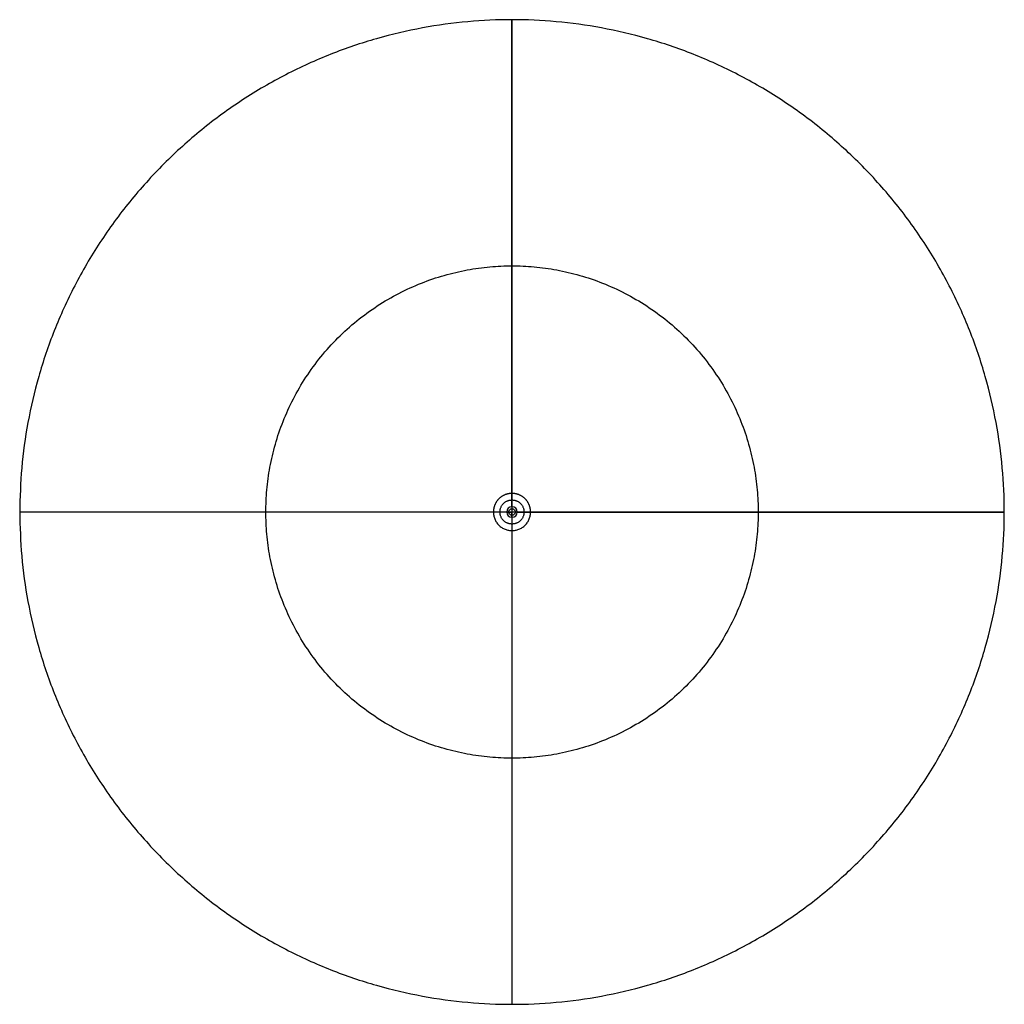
# Model space of a CAD drawing. Header units: millimetres. Extents: x 780 to 960, y -122 to 58.
import ezdxf

# ---------------------------------------------------------------- set-up
doc = ezdxf.new("R2010")
doc.units = ezdxf.units.MM
doc.layers.add('Layer 01', color=7, linetype='Continuous', true_color=0x000000)

msp = doc.modelspace()

# ---------------------------------------------------------------- linework, layer by layer
at = {"layer": 'Layer 01'}
for p, q in [((870.17, -28.11, 2911.3), (870.17, -29.31, 2911.3)), ((866.77, -31.51, 2911.3), (780.17, -31.51, 3200)), ((866.77, -31.51, 586.25), (780.17, -31.51, 874.95)), ((866.77, -31.51, 297.55), (780.17, -31.51, 586.25)), ((869.21, -31.51, 0.71), (780.17, -31.51, 297.55)), ((867.97, -31.51, 2911.3), (866.77, -31.51, 2911.3)), ((873.57, -31.51, 2911.3), (872.37, -31.51, 2911.3)), ((870.17, -33.71, 2911.3), (870.17, -34.91, 2911.3))]:
    msp.add_line(p, q, dxfattribs=at)
at = {"layer": 'Layer 01', "extrusion": (0, 0, -1)}
msp.add_circle((-870.17, -31.51, -0.71), 0.958, dxfattribs=at)
at = {"layer": 'Layer 01'}
msp.add_circle((870.17, -31.51, 0.2), 0.597, dxfattribs=at)
for points, weights, knots in [([(780.17, -31.51, 3200), (780.17, 58.49, 3200), (870.17, 58.49, 3200), (960.17, 58.49, 3200), (960.17, -31.51, 3200), (960.17, -121.51, 3200), (870.17, -121.51, 3200), (780.17, -121.51, 3200), (780.17, -31.51, 3200)], [1, 0.707106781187, 1, 0.707106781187, 1, 0.707106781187, 1, 0.707106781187, 1], [-565.486678, -565.486678, -565.486678, -424.115008, -424.115008, -282.743339, -282.743339, -141.371669, -141.371669, 0, 0, 0]), ([(780.17, -31.51, 874.95), (780.17, 58.49, 874.95), (870.17, 58.49, 874.95), (960.17, 58.49, 874.95), (960.17, -31.51, 874.95), (960.17, -121.51, 874.95), (870.17, -121.51, 874.95), (780.17, -121.51, 874.95), (780.17, -31.51, 874.95)], [1, 0.707106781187, 1, 0.707106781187, 1, 0.707106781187, 1, 0.707106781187, 1], [-565.486678, -565.486678, -565.486678, -424.115008, -424.115008, -282.743339, -282.743339, -141.371669, -141.371669, 0, 0, 0]), ([(780.17, -31.51, 586.25), (780.17, 58.49, 586.25), (870.17, 58.49, 586.25), (960.17, 58.49, 586.25), (960.17, -31.51, 586.25), (960.17, -121.51, 586.25), (870.17, -121.51, 586.25), (780.17, -121.51, 586.25), (780.17, -31.51, 586.25)], [1, 0.707106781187, 1, 0.707106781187, 1, 0.707106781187, 1, 0.707106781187, 1], [-565.486678, -565.486678, -565.486678, -424.115008, -424.115008, -282.743339, -282.743339, -141.371669, -141.371669, 0, 0, 0]), ([(780.17, -31.51, 297.55), (780.17, 58.49, 297.55), (870.17, 58.49, 297.55), (960.17, 58.49, 297.55), (960.17, -31.51, 297.55), (960.17, -121.51, 297.55), (870.17, -121.51, 297.55), (780.17, -121.51, 297.55), (780.17, -31.51, 297.55)], [1, 0.707106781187, 1, 0.707106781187, 1, 0.707106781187, 1, 0.707106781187, 1], [-565.486678, -565.486678, -565.486678, -424.115008, -424.115008, -282.743339, -282.743339, -141.371669, -141.371669, 0, 0, 0]), ([(825.17, -31.51, 3049.98), (825.17, -76.51, 3049.98), (870.17, -76.51, 3049.98), (915.17, -76.51, 3049.98), (915.17, -31.51, 3049.98), (915.17, 13.49, 3049.98), (870.17, 13.49, 3049.98), (825.17, 13.49, 3049.98), (825.17, -31.51, 3049.98)], [1, 0.707106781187, 1, 0.707106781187, 1, 0.707106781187, 1, 0.707106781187, 1], [0, 0, 0, 141.371669, 141.371669, 282.743339, 282.743339, 424.115008, 424.115008, 565.486678, 565.486678, 565.486678]), ([(825.17, -31.51, 724.94), (825.17, -76.51, 724.94), (870.17, -76.51, 724.94), (915.17, -76.51, 724.94), (915.17, -31.51, 724.94), (915.17, 13.49, 724.94), (870.17, 13.49, 724.94), (825.17, 13.49, 724.94), (825.17, -31.51, 724.94)], [1, 0.707106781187, 1, 0.707106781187, 1, 0.707106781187, 1, 0.707106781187, 1], [0, 0, 0, 141.371669, 141.371669, 282.743339, 282.743339, 424.115008, 424.115008, 565.486678, 565.486678, 565.486678]), ([(825.17, -31.51, 436.24), (825.17, -76.51, 436.24), (870.17, -76.51, 436.24), (915.17, -76.51, 436.24), (915.17, -31.51, 436.24), (915.17, 13.49, 436.24), (870.17, 13.49, 436.24), (825.17, 13.49, 436.24), (825.17, -31.51, 436.24)], [1, 0.707106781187, 1, 0.707106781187, 1, 0.707106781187, 1, 0.707106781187, 1], [0, 0, 0, 141.371669, 141.371669, 282.743339, 282.743339, 424.115008, 424.115008, 565.486678, 565.486678, 565.486678]), ([(825.17, -31.51, 147.54), (825.17, -76.51, 147.54), (870.17, -76.51, 147.54), (915.17, -76.51, 147.54), (915.17, -31.51, 147.54), (915.17, 13.49, 147.54), (870.17, 13.49, 147.54), (825.17, 13.49, 147.54), (825.17, -31.51, 147.54)], [1, 0.707106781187, 1, 0.707106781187, 1, 0.707106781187, 1, 0.707106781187, 1], [0, 0, 0, 141.371669, 141.371669, 282.743339, 282.743339, 424.115008, 424.115008, 565.486678, 565.486678, 565.486678]), ([(873.57, -31.51, 297.55), (873.57, -30.1, 297.55), (872.57, -29.11, 297.55), (871.58, -28.11, 297.55), (870.17, -28.11, 297.55), (868.76, -28.11, 297.55), (867.77, -29.11, 297.55), (866.77, -30.1, 297.55), (866.77, -31.51, 297.55)], [1, 0.923877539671, 1, 0.923877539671, 1, 0.923877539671, 1, 0.923877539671, 1], [848.230016, 848.230016, 848.230016, 918.915851, 918.915851, 989.601686, 989.601686, 1060.287521, 1060.287521, 1130.973355, 1130.973355, 1130.973355]), ([(873.57, -31.51, 586.25), (873.57, -30.1, 586.25), (872.57, -29.11, 586.25), (871.58, -28.11, 586.25), (870.17, -28.11, 586.25), (868.76, -28.11, 586.25), (867.77, -29.11, 586.25), (866.77, -30.1, 586.25), (866.77, -31.51, 586.25)], [1, 0.923877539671, 1, 0.923877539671, 1, 0.923877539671, 1, 0.923877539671, 1], [848.230016, 848.230016, 848.230016, 918.915851, 918.915851, 989.601686, 989.601686, 1060.287521, 1060.287521, 1130.973355, 1130.973355, 1130.973355]), ([(873.57, -31.51, 2911.3), (873.57, -30.1, 2911.3), (872.57, -29.11, 2911.3), (871.58, -28.11, 2911.3), (870.17, -28.11, 2911.3), (868.76, -28.11, 2911.3), (867.77, -29.11, 2911.3), (866.77, -30.1, 2911.3), (866.77, -31.51, 2911.3)], [1, 0.923877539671, 1, 0.923877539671, 1, 0.923877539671, 1, 0.923877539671, 1], [848.230016, 848.230016, 848.230016, 918.915851, 918.915851, 989.601686, 989.601686, 1060.287521, 1060.287521, 1130.973355, 1130.973355, 1130.973355]), ([(872.37, -31.51, 874.95), (872.37, -29.31, 874.95), (870.17, -29.31, 874.95), (867.97, -29.31, 874.95), (867.97, -31.51, 874.95), (867.97, -33.71, 874.95), (870.17, -33.71, 874.95), (872.37, -33.71, 874.95), (872.37, -31.51, 874.95)], [1, 0.707106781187, 1, 0.707106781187, 1, 0.707106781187, 1, 0.707106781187, 1], [0, 0, 0, 3.455752, 3.455752, 6.911504, 6.911504, 10.367256, 10.367256, 13.823008, 13.823008, 13.823008]), ([(872.37, -31.51, 2911.3), (872.37, -29.31, 2911.3), (870.17, -29.31, 2911.3), (867.97, -29.31, 2911.3), (867.97, -31.51, 2911.3), (867.97, -33.71, 2911.3), (870.17, -33.71, 2911.3), (872.37, -33.71, 2911.3), (872.37, -31.51, 2911.3)], [1, 0.707106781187, 1, 0.707106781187, 1, 0.707106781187, 1, 0.707106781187, 1], [0, 0, 0, 3.455752, 3.455752, 6.911504, 6.911504, 10.367256, 10.367256, 13.823008, 13.823008, 13.823008]), ([(872.37, -31.51, 2366.1), (872.37, -29.31, 2366.1), (870.17, -29.31, 2366.1), (867.97, -29.31, 2366.1), (867.97, -31.51, 2366.1), (867.97, -33.71, 2366.1), (870.17, -33.71, 2366.1), (872.37, -33.71, 2366.1), (872.37, -31.51, 2366.1)], [1, 0.707106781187, 1, 0.707106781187, 1, 0.707106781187, 1, 0.707106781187, 1], [0, 0, 0, 3.455752, 3.455752, 6.911504, 6.911504, 10.367256, 10.367256, 13.823008, 13.823008, 13.823008]), ([(866.77, -31.51, 297.55), (866.77, -34.91, 297.55), (870.17, -34.91, 297.55), (873.57, -34.91, 297.55), (873.57, -31.51, 297.55)], [1, 0.707114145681, 1, 0.707114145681, 1], [565.486678, 565.486678, 565.486678, 706.858347, 706.858347, 848.230016, 848.230016, 848.230016]), ([(866.77, -31.51, 586.25), (866.77, -34.91, 586.25), (870.17, -34.91, 586.25), (873.57, -34.91, 586.25), (873.57, -31.51, 586.25)], [1, 0.707114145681, 1, 0.707114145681, 1], [565.486678, 565.486678, 565.486678, 706.858347, 706.858347, 848.230016, 848.230016, 848.230016]), ([(866.77, -31.51, 2911.3), (866.77, -34.91, 2911.3), (870.17, -34.91, 2911.3), (873.57, -34.91, 2911.3), (873.57, -31.51, 2911.3)], [1, 0.707114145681, 1, 0.707114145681, 1], [565.486678, 565.486678, 565.486678, 706.858347, 706.858347, 848.230016, 848.230016, 848.230016])]:
    msp.add_rational_spline(points, weights, degree=2, knots=knots, dxfattribs=at)
for points in [[(870.17, -28.11, 2911.3), (870.17, 15.19, 3055.65), (870.17, 58.49, 3200)], [(870.17, 58.49, 3200), (870.17, -31.51, 3200), (870.17, -121.51, 3200)], [(870.17, -28.11, 586.25), (870.17, 15.19, 730.6), (870.17, 58.49, 874.95)], [(870.17, 58.49, 874.95), (870.17, 14.59, 874.95), (870.17, -29.31, 874.95)], [(870.17, -28.11, 297.55), (870.17, 15.19, 441.9), (870.17, 58.49, 586.25)], [(870.17, 58.49, 586.25), (870.17, 15.19, 586.25), (870.17, -28.11, 586.25)], [(870.17, 58.49, 297.55), (870.17, 15.19, 297.55), (870.17, -28.11, 297.55)], [(870.17, -30.55, 0.71), (870.17, 13.97, 149.13), (870.17, 58.49, 297.55)], [(870.17, -29.31, 874.95), (870.17, -29.31, 1893.13), (870.17, -29.31, 2911.3)], [(960.17, -31.51, 3200), (870.17, -31.51, 3200), (780.17, -31.51, 3200)], [(867.97, -31.51, 874.95), (824.07, -31.51, 874.95), (780.17, -31.51, 874.95)], [(866.77, -31.51, 586.25), (823.47, -31.51, 586.25), (780.17, -31.51, 586.25)], [(866.77, -31.51, 297.55), (823.47, -31.51, 297.55), (780.17, -31.51, 297.55)], [(867.97, -31.51, 874.95), (867.97, -31.51, 1893.13), (867.97, -31.51, 2911.3)], [(871.13, -31.51, 0.71), (915.65, -31.51, 149.13), (960.17, -31.51, 297.55)], [(872.37, -31.51, 874.95), (872.37, -31.51, 1893.13), (872.37, -31.51, 2911.3)], [(960.17, -31.51, 874.95), (916.27, -31.51, 874.95), (872.37, -31.51, 874.95)], [(873.57, -31.51, 2911.3), (916.87, -31.51, 3055.65), (960.17, -31.51, 3200)], [(873.57, -31.51, 586.25), (916.87, -31.51, 730.6), (960.17, -31.51, 874.95)], [(873.57, -31.51, 297.55), (916.87, -31.51, 441.9), (960.17, -31.51, 586.25)], [(960.17, -31.51, 586.25), (916.87, -31.51, 586.25), (873.57, -31.51, 586.25)], [(960.17, -31.51, 297.55), (916.87, -31.51, 297.55), (873.57, -31.51, 297.55)], [(870.17, -32.47, 0.71), (870.17, -76.99, 149.13), (870.17, -121.51, 297.55)], [(870.17, -33.71, 874.95), (870.17, -33.71, 1893.13), (870.17, -33.71, 2911.3)], [(870.17, -33.71, 874.95), (870.17, -77.61, 874.95), (870.17, -121.51, 874.95)], [(870.17, -34.91, 2911.3), (870.17, -78.21, 3055.65), (870.17, -121.51, 3200)], [(870.17, -34.91, 586.25), (870.17, -78.21, 730.6), (870.17, -121.51, 874.95)], [(870.17, -34.91, 297.55), (870.17, -78.21, 441.9), (870.17, -121.51, 586.25)], [(870.17, -34.91, 586.25), (870.17, -78.21, 586.25), (870.17, -121.51, 586.25)], [(870.17, -34.91, 297.55), (870.17, -78.21, 297.55), (870.17, -121.51, 297.55)]]:
    msp.add_open_spline(points, degree=2, dxfattribs=at)
for points in [[(870.17, -30.55, 0.71), (870.17, -30.77), (870.17, -31.51)], [(869.21, -31.51, 0.71), (869.43, -31.51), (870.17, -31.51)], [(870.17, -32.47, 0.71), (870.17, -32.25), (870.17, -31.51)], [(871.13, -31.51, 0.71), (870.91, -31.51), (870.17, -31.51)]]:
    msp.add_rational_spline(points, [1, 0.802285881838, 1], degree=2, dxfattribs=at)

doc.saveas('drawing.dxf')
